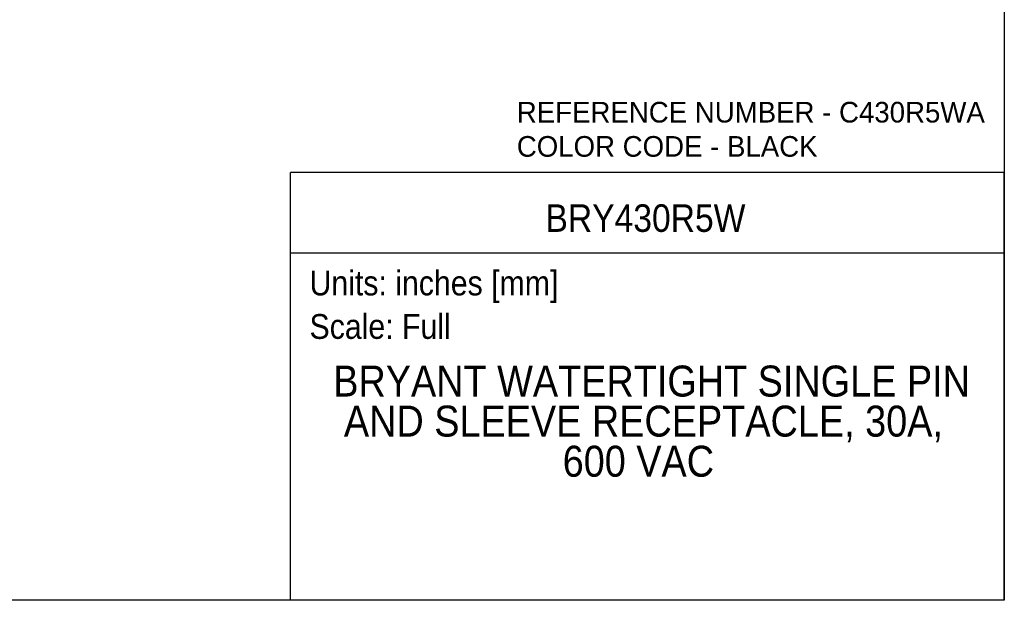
# Model space of a CAD drawing. Header units: inches. Extents: x 0 to 33, y 0 to 25.5.
# Tile 8 of 18: x 15.1 to 33, y 0 to 10.5. Entities that reach past the tile are written whole.
import ezdxf
from ezdxf.enums import TextEntityAlignment as Align

# ---------------------------------------------------------------- set-up
doc = ezdxf.new("R2010")
doc.units = ezdxf.units.IN
doc.header["$LTSCALE"] = 3
doc.header["$MEASUREMENT"] = 0
doc.linetypes.add('SLD-Solid', pattern=[0])
doc.layers.add('SLD-DEFPOINTS', color=7, linetype='Continuous')
doc.layers.add('TEXT', color=140, linetype='SLD-Solid', lineweight=25)
doc.styles.add('SLDTEXTSTYLE0', font='GOTHIC.TTF', dxfattribs={"width": 0.913})
doc.styles.add('SLDTEXTSTYLE1', font='CenturyGothic')

# ---------------------------------------------------------------- blocks, each defined once
blk = doc.blocks.new('SW_NOTE_0')
at = {"layer": 'TEXT', "color": 0, "insert": (0, 0.575), "char_height": 0.45, "attachment_point": 1, "style": 'SLDTEXTSTYLE0'}
blk.add_mtext('Scale: Full', dxfattribs=at)
blk = doc.blocks.new('SW_NOTE_0_1')
at = {"layer": 'TEXT', "color": 0, "insert": (0, 0.575), "char_height": 0.45, "attachment_point": 1, "style": 'SLDTEXTSTYLE0'}
blk.add_mtext('Units: inches [mm]', dxfattribs=at)
blk = doc.blocks.new('Block1')
at = {"layer": 'TEXT'}
for p, q in [((33, 7.767), (20.037, 7.767)), ((20.037, 0), (20.037, 7.767)), ((33, 0), (33, 7.767)), ((20.037, 6.307), (33, 6.307)), ((33, 0), (20.037, 0))]:
    blk.add_line(p, q, dxfattribs=at)
for name, p in [('SW_NOTE_0_1', (20.384, 5.41)), ('SW_NOTE_0', (20.384, 4.621))]:
    blk.add_blockref(name, p, dxfattribs=at)
at = {"layer": 'TEXT', "color": 140, "style": 'SLDTEXTSTYLE0', "width": 0.913}
for tag, height, p in [('AUTOATTR0', 0.5, (24.669, 6.538)), ('AUTOATTR1_0', 0.562, (20.815, 3.53)), ('AUTOATTR1_1', 0.562, (21.008, 2.803)), ('AUTOATTR1_2', 0.562, (24.981, 2.075))]:
    blk.add_attdef(tag, text='', height=height, dxfattribs=at).set_placement(p, align=Align.BOTTOM_LEFT)
blk = doc.blocks.new('Block2')
at = {"color": 7, "linetype": 'SLD-Solid', "lineweight": 18}
for q in [(33, 25.5), (0, 0)]:
    blk.add_line((33, 0), q, dxfattribs=at)
blk = doc.blocks.new('SW_NOTE_0_2')
at = {"layer": 'TEXT', "color": 0, "char_height": 0.375, "attachment_point": 1, "style": 'SLDTEXTSTYLE1'}
for s, insert in [('REFERENCE NUMBER - C430R5WA', (0, 0.483)), ('COLOR CODE - BLACK', (0, -0.138))]:
    blk.add_mtext(s, dxfattribs=dict(at, insert=insert))

msp = doc.modelspace()

# ---------------------------------------------------------------- linework, layer by layer
at = {"color": 7, "linetype": 'SLD-Solid'}
for p, q in [((33, 25.5), (33, 0)), ((33, 0), (0, 0))]:
    msp.add_line(p, q, dxfattribs=at)

# ---------------------------------------------------------------- block references
at = {"layer": 'SLD-DEFPOINTS'}
msp.add_blockref('Block2', (0, 0), dxfattribs=at)
ref = msp.add_blockref('Block1', (0, 0), dxfattribs=at)
ref.add_attrib('AUTOATTR0', 'BRY430R5W', dxfattribs={"layer": 'TEXT', "height": 0.5, "style": 'SLDTEXTSTYLE0', "width": 0.913}).set_placement((24.669, 6.538), align=Align.BOTTOM_LEFT)
ref.add_attrib('AUTOATTR1_0', 'BRYANT WATERTIGHT SINGLE PIN ', dxfattribs={"layer": 'TEXT', "height": 0.5625, "style": 'SLDTEXTSTYLE0', "width": 0.913}).set_placement((20.815, 3.53), align=Align.BOTTOM_LEFT)
ref.add_attrib('AUTOATTR1_1', 'AND SLEEVE RECEPTACLE, 30A, ', dxfattribs={"layer": 'TEXT', "height": 0.5625, "style": 'SLDTEXTSTYLE0', "width": 0.913}).set_placement((21.008, 2.803), align=Align.BOTTOM_LEFT)
ref.add_attrib('AUTOATTR1_2', '600 VAC', dxfattribs={"layer": 'TEXT', "height": 0.5625, "style": 'SLDTEXTSTYLE0', "width": 0.913}).set_placement((24.981, 2.075), align=Align.BOTTOM_LEFT)
at = {"layer": 'TEXT'}
msp.add_blockref('SW_NOTE_0_2', (24.148, 8.565), dxfattribs=at)

doc.saveas('drawing.dxf')
